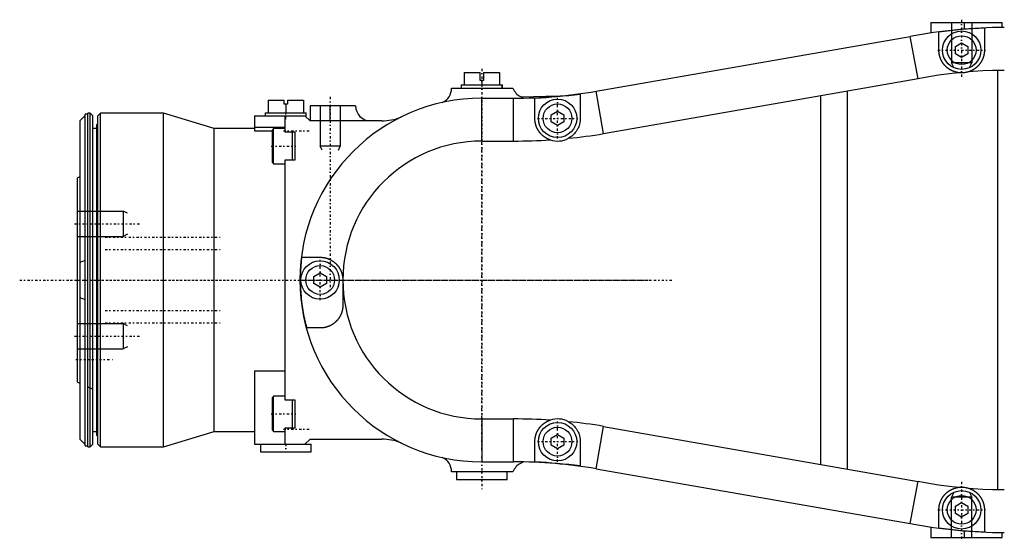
# Model space of a CAD drawing. Extents: x -584 to 152, y -5 to 847.
# Tile 4 of 8: x -584 to -390, y 718 to 822. Entities that reach past the tile are written whole.
import ezdxf

# ---------------------------------------------------------------- set-up
doc = ezdxf.new("R2010")
doc.units = 0
doc.linetypes.add('CENTER', pattern=[1.5, 0.45, -0.5, 0.05, -0.5])
for name, color, linetype in [('AM_0', 7, 'CONTINUOUS'), ('AM_10', 7, 'CONTINUOUS'), ('AM_7', 7, 'CENTER')]:
    doc.layers.add(name, color=color, linetype=linetype)

msp = doc.modelspace()

# ---------------------------------------------------------------- linework, layer by layer
at = {"layer": 'AM_0', "color": 7, "linetype": 'CONTINUOUS'}
for p, q in [((-404.1, 821), (-404.1, 818.9)), ((-404.1, 821), (-390, 821)), ((-397.53, 821), (-397.53, 819.66)), ((-390, 819.98), (-390, 821)), ((-402.5, 815.5), (-402.5, 819.07)), ((-393.5, 819.85), (-393.5, 815.5)), ((-470.35, 807.35), (-408.21, 818.22)), ((-406.59, 809.85), (-408.21, 818.22)), ((-399.25, 816.22), (-398, 816.94)), ((-398, 816.94), (-396.75, 816.22)), ((-399.25, 814.78), (-399.25, 816.22)), ((-398, 814.06), (-399.25, 814.78)), ((-396.75, 814.78), (-398, 814.06)), ((-396.75, 816.22), (-396.75, 814.78)), ((-496.5, 811.1), (-496.5, 808.6)), ((-496.5, 811.1), (-493.35, 811.1)), ((-493.35, 809.5), (-493.35, 811.1)), ((-492.65, 811.1), (-489.5, 811.1)), ((-492.65, 811.1), (-492.65, 809.5)), ((-489.5, 811.1), (-489.5, 808.6)), ((-390.9, 811.48), (-390.9, 728.52)), ((-492.65, 809.5), (-493.35, 809.5)), ((-493, 809.5), (-493, 808.6)), ((-468.92, 798.97), (-406.59, 809.88)), ((-499, 808), (-486.83, 808)), ((-497.1, 808.6), (-497.1, 808)), ((-497.1, 808.6), (-497.05, 808.6)), ((-497.05, 808.6), (-497.05, 808)), ((-497.05, 808.6), (-488.95, 808.6)), ((-488.95, 808), (-488.95, 808.6)), ((-488.95, 808.6), (-488.9, 808.6)), ((-488.9, 808), (-488.9, 808.6)), ((-468.92, 798.97), (-470.35, 807.35)), ((-420.67, 807.41), (-420.67, 732.59)), ((-535.3, 805.6), (-535.3, 803.1)), ((-535.3, 805.6), (-532.15, 805.6)), ((-532.15, 804.8), (-532.15, 805.6)), ((-531.45, 805.6), (-528.3, 805.6)), ((-531.45, 805.6), (-531.45, 804.8)), ((-528.3, 805.6), (-528.3, 803.1)), ((-493, 806), (-486.7, 806)), ((-493, 797.5), (-493, 806)), ((-486.7, 797.5), (-486.7, 806)), ((-485.31, 806.3), (-484.73, 806.02)), ((-477.96, 806.38), (-485.11, 806.21)), ((-482.5, 802), (-482.5, 806.03)), ((-473.5, 806.82), (-473.5, 802)), ((-425.9, 733.5), (-425.9, 806.5)), ((-535.85, 803.1), (-535.85, 802.5)), ((-535.85, 803.1), (-527.75, 803.1)), ((-531.45, 804.8), (-532.15, 804.8)), ((-531.8, 804.8), (-531.8, 803.1)), ((-527.75, 802.25), (-527.75, 803.1)), ((-518, 804.5), (-527, 804.5)), ((-527, 804.5), (-527, 801.5)), ((-523, 801.5), (-523, 804.5)), ((-479.25, 802.72), (-478, 803.44)), ((-478, 803.44), (-476.75, 802.72)), ((-572.5, 801.6), (-571.5, 802.57)), ((-572.5, 738.4), (-572.5, 801.6)), ((-571, 802.8), (-571.5, 802.8)), ((-571.5, 737.2), (-571.5, 802.8)), ((-570.5, 803), (-571, 803)), ((-571, 737), (-571, 803)), ((-570, 802.5), (-570.5, 803)), ((-570.5, 737), (-570.5, 803)), ((-570, 737.5), (-570, 802.5)), ((-568.5, 803), (-569, 802.5)), ((-569, 737.5), (-569, 802.5)), ((-556, 803), (-568.5, 803)), ((-568.5, 737), (-568.5, 803)), ((-546, 800), (-556, 803)), ((-556, 737), (-556, 803)), ((-538, 802.5), (-538, 799.53)), ((-538, 802.5), (-528, 802.5)), ((-532, 802.5), (-532, 799.3)), ((-527, 801.5), (-528, 802.5)), ((-512.8, 801.5), (-527, 801.5)), ((-479.25, 801.28), (-479.25, 802.72)), ((-478, 800.56), (-479.25, 801.28)), ((-476.75, 801.28), (-478, 800.56)), ((-476.75, 802.72), (-476.75, 801.28)), ((-569.2, 800), (-570, 800)), ((-569, 801), (-569.2, 800.8)), ((-569.2, 739.2), (-569.2, 800.8)), ((-538, 800), (-546, 800)), ((-546, 740), (-546, 800)), ((-538, 800.24), (-532, 800.24)), ((-538, 799.53), (-534.45, 799.53)), ((-534.2, 800), (-534.45, 799.75)), ((-534.45, 793.25), (-534.45, 799.75)), ((-532, 800), (-534.2, 800)), ((-534.2, 793), (-534.2, 800)), ((-532, 799.3), (-530, 799.3)), ((-530.45, 793.7), (-530.45, 799.3)), ((-530, 799.3), (-530, 793.7)), ((-493, 797.5), (-486.7, 797.5)), ((-532, 793.7), (-532, 746.3)), ((-530, 793.7), (-532, 793.7)), ((-534.45, 793.25), (-534.2, 793)), ((-534.2, 793), (-532, 793)), ((-572.5, 790.44), (-573, 790.2)), ((-573, 749.8), (-573, 790.2)), ((-573, 778.64), (-572.99, 778.64)), ((-528.66, 774.5), (-525, 774.5)), ((-526.25, 770.72), (-525, 771.44)), ((-526.25, 769.28), (-526.25, 770.72)), ((-525, 771.44), (-523.75, 770.72)), ((-523.75, 770.72), (-523.75, 769.28)), ((-520.5, 770), (-520.5, 765)), ((-463.31, 770), (-463, 770.05)), ((-463.31, 770), (-463, 769.95)), ((-463, 770.05), (-463, 769.95)), ((-525, 768.56), (-526.25, 769.28)), ((-523.75, 769.28), (-525, 768.56)), ((-572.99, 761.36), (-573, 761.36)), ((-525, 760.5), (-527.66, 760.5)), ((-538, 752), (-538, 737.5)), ((-538, 752), (-532, 752)), ((-573, 749.8), (-572.5, 749.56)), ((-571, 748.85), (-570, 748.38)), ((-534.2, 747), (-534.45, 746.75)), ((-534.45, 740.25), (-534.45, 746.75)), ((-532, 747), (-534.2, 747)), ((-534.2, 740), (-534.2, 747)), ((-532, 746.3), (-530, 746.3)), ((-530.45, 740.7), (-530.45, 746.3)), ((-530, 746.3), (-530, 740.7)), ((-532, 740.7), (-532, 737.5)), ((-530, 740.7), (-532, 740.7)), ((-493, 742.5), (-486.7, 742.5)), ((-493, 742.5), (-493, 734)), ((-486.7, 734), (-486.7, 742.5)), ((-470.35, 732.65), (-468.92, 741.03)), ((-468.92, 741.03), (-406.59, 730.12)), ((-570, 740), (-569.2, 740)), ((-569.2, 739.2), (-569, 739)), ((-556, 737), (-546, 740)), ((-546, 740), (-538, 740)), ((-534.45, 740.25), (-534.2, 740)), ((-534.2, 740), (-532, 740)), ((-479.25, 738.72), (-478, 739.44)), ((-478, 739.44), (-476.75, 738.72)), ((-572.5, 738.4), (-571.5, 737.43)), ((-571.5, 737.2), (-571, 737.2)), ((-571, 737), (-570.5, 737)), ((-570.5, 737), (-570, 737.5)), ((-569, 737.5), (-568.5, 737)), ((-568.5, 737), (-556, 737)), ((-538, 737.5), (-526.8, 737.5)), ((-536.8, 737.5), (-536.8, 736)), ((-528, 737.5), (-527, 738.5)), ((-527, 738.5), (-512.8, 738.5)), ((-526.8, 736), (-526.8, 737.5)), ((-482.5, 733.97), (-482.5, 738)), ((-479.25, 737.28), (-479.25, 738.72)), ((-478, 736.56), (-479.25, 737.28)), ((-476.75, 737.28), (-478, 736.56)), ((-476.75, 738.72), (-476.75, 737.28)), ((-473.5, 738), (-473.5, 733.18)), ((-536.8, 736), (-526.8, 736)), ((-493, 734), (-486.7, 734)), ((-484.73, 733.98), (-485.31, 733.7)), ((-486.83, 732), (-499, 732)), ((-498, 732), (-498, 730.5)), ((-488, 730.5), (-488, 732)), ((-470.35, 732.65), (-408.21, 721.78)), ((-498, 730.5), (-488, 730.5)), ((-408.21, 721.78), (-406.59, 730.15)), ((-399.25, 725.22), (-398, 725.94)), ((-399.25, 723.78), (-399.25, 725.22)), ((-398, 725.94), (-396.75, 725.22)), ((-396.75, 725.22), (-396.75, 723.78)), ((-402.5, 720.93), (-402.5, 724.5)), ((-398, 723.06), (-399.25, 723.78)), ((-396.75, 723.78), (-398, 723.06)), ((-393.5, 724.5), (-393.5, 720.15)), ((-404.1, 721.1), (-404.1, 719)), ((-397.53, 720.34), (-397.53, 719)), ((-390, 719), (-390, 720.02)), ((-404.1, 719), (-390, 719))]:
    msp.add_line(p, q, dxfattribs=at)
for points in [[(-398.54, 811.03, 0), (-398.57, 811.04, 0), (-398.63, 811.04, 0), (-398.7, 811.05, 0), (-398.73, 811.06, 0), (-398.76, 811.06, 0), (-398.82, 811.08, 0), (-398.88, 811.09, 0), (-398.95, 811.1, 0), (-399.01, 811.11, 0), (-399.07, 811.13, 0), (-399.1, 811.14, 0), (-399.13, 811.14, 0), (-399.19, 811.16, 0), (-399.25, 811.18, 0), (-399.31, 811.2, 0), (-399.37, 811.22, 0), (-399.43, 811.23, 0), (-399.46, 811.25, 0), (-399.49, 811.26, 0), (-399.55, 811.28, 0), (-399.61, 811.3, 0), (-399.64, 811.31, 0), (-399.67, 811.32, 0), (-399.73, 811.35, 0), (-399.79, 811.37, 0), (-399.82, 811.38, 0), (-399.85, 811.4, 0), (-399.9, 811.42, 0), (-399.96, 811.45, 0), (-400.02, 811.48, 0), (-400.07, 811.51, 0), (-400.13, 811.54, 0), (-400.16, 811.55, 0), (-400.19, 811.57, 0), (-400.24, 811.6, 0), (-400.3, 811.63, 0), (-400.35, 811.66, 0), (-400.4, 811.7, 0), (-400.46, 811.73, 0), (-400.48, 811.75, 0), (-400.51, 811.76, 0), (-400.56, 811.8, 0), (-400.61, 811.84, 0), (-400.66, 811.87, 0), (-400.72, 811.91, 0), (-400.76, 811.95, 0), (-400.79, 811.97, 0), (-400.81, 811.99, 0), (-400.86, 812.03, 0), (-400.91, 812.07, 0), (-400.96, 812.11, 0), (-401.01, 812.15, 0), (-401.05, 812.19, 0), (-401.07, 812.21, 0), (-401.1, 812.24, 0), (-401.14, 812.28, 0), (-401.19, 812.32, 0), (-401.23, 812.37, 0), (-401.27, 812.41, 0), (-401.32, 812.46, 0), (-401.34, 812.48, 0), (-401.36, 812.5, 0), (-401.4, 812.55, 0), (-401.44, 812.6, 0), (-401.46, 812.62, 0), (-401.48, 812.64, 0), (-401.52, 812.69, 0), (-401.55, 812.74, 0), (-401.57, 812.77, 0), (-401.59, 812.79, 0), (-401.63, 812.84, 0), (-401.67, 812.89, 0), (-401.7, 812.94, 0), (-401.74, 812.99, 0), (-401.77, 813.04, 0), (-401.79, 813.07, 0), (-401.8, 813.09, 0), (-401.84, 813.15, 0), (-401.87, 813.2, 0), (-401.9, 813.25, 0), (-401.93, 813.3, 0), (-401.96, 813.36, 0), (-401.97, 813.38, 0), (-401.98, 813.41, 0), (-402.01, 813.46, 0), (-402.04, 813.52, 0), (-402.07, 813.57, 0), (-402.09, 813.62, 0), (-402.11, 813.68, 0), (-402.13, 813.71, 0), (-402.14, 813.73, 0), (-402.16, 813.79, 0), (-402.18, 813.84, 0), (-402.2, 813.9, 0), (-402.23, 813.95, 0), (-402.25, 814.01, 0), (-402.25, 814.03, 0), (-402.26, 814.06, 0), (-402.28, 814.12, 0), (-402.3, 814.17, 0), (-402.32, 814.23, 0), (-402.33, 814.28, 0), (-402.35, 814.34, 0), (-402.35, 814.37, 0), (-402.36, 814.39, 0), (-402.38, 814.45, 0), (-402.39, 814.5, 0), (-402.39, 814.53, 0), (-402.4, 814.56, 0), (-402.41, 814.61, 0), (-402.42, 814.67, 0), (-402.43, 814.7, 0), (-402.43, 814.72, 0), (-402.44, 814.78, 0), (-402.45, 814.83, 0), (-402.46, 814.89, 0), (-402.47, 814.94, 0), (-402.47, 815, 0), (-402.47, 815.02, 0), (-402.48, 815.05, 0), (-402.48, 815.1, 0), (-402.49, 815.16, 0), (-402.49, 815.21, 0), (-402.49, 815.26, 0), (-402.5, 815.32, 0), (-402.5, 815.34, 0), (-402.5, 815.37, 0), (-402.5, 815.42, 0), (-402.5, 815.47, 0), (-402.5, 815.5, 0)], [(-393.5, 815.5, 0), (-393.5, 815.48, 0), (-393.5, 815.43, 0), (-393.5, 815.38, 0), (-393.5, 815.36, 0), (-393.5, 815.33, 0), (-393.51, 815.28, 0), (-393.51, 815.23, 0), (-393.51, 815.19, 0), (-393.51, 815.14, 0), (-393.52, 815.09, 0), (-393.52, 815.06, 0), (-393.52, 815.04, 0), (-393.53, 814.99, 0), (-393.54, 814.94, 0), (-393.54, 814.89, 0), (-393.55, 814.84, 0), (-393.56, 814.79, 0), (-393.56, 814.77, 0), (-393.56, 814.74, 0), (-393.57, 814.69, 0), (-393.58, 814.64, 0), (-393.59, 814.62, 0), (-393.59, 814.59, 0), (-393.6, 814.54, 0), (-393.61, 814.49, 0), (-393.62, 814.47, 0), (-393.63, 814.44, 0), (-393.64, 814.39, 0), (-393.65, 814.34, 0), (-393.66, 814.29, 0), (-393.68, 814.24, 0), (-393.69, 814.19, 0), (-393.7, 814.17, 0), (-393.71, 814.14, 0), (-393.73, 814.09, 0), (-393.74, 814.05, 0), (-393.76, 814, 0), (-393.78, 813.95, 0), (-393.8, 813.9, 0), (-393.8, 813.87, 0), (-393.81, 813.85, 0), (-393.83, 813.8, 0), (-393.85, 813.75, 0), (-393.87, 813.7, 0), (-393.9, 813.65, 0), (-393.92, 813.61, 0), (-393.93, 813.58, 0), (-393.94, 813.56, 0), (-393.96, 813.51, 0), (-393.99, 813.46, 0), (-394.01, 813.42, 0), (-394.04, 813.37, 0), (-394.06, 813.32, 0), (-394.07, 813.3, 0), (-394.09, 813.28, 0), (-394.11, 813.23, 0), (-394.14, 813.18, 0), (-394.17, 813.14, 0), (-394.2, 813.09, 0), (-394.23, 813.05, 0), (-394.24, 813.03, 0), (-394.26, 813, 0), (-394.29, 812.96, 0), (-394.32, 812.92, 0), (-394.33, 812.89, 0), (-394.35, 812.87, 0), (-394.38, 812.83, 0), (-394.41, 812.79, 0), (-394.43, 812.76, 0), (-394.44, 812.74, 0), (-394.48, 812.7, 0), (-394.51, 812.66, 0), (-394.55, 812.62, 0), (-394.58, 812.57, 0), (-394.62, 812.53, 0), (-394.63, 812.51, 0), (-394.65, 812.49, 0), (-394.69, 812.45, 0), (-394.73, 812.41, 0), (-394.76, 812.37, 0), (-394.8, 812.33, 0), (-394.84, 812.3, 0), (-394.86, 812.28, 0), (-394.88, 812.26, 0), (-394.92, 812.22, 0), (-394.96, 812.18, 0), (-395, 812.15, 0), (-395.04, 812.11, 0), (-395.08, 812.08, 0), (-395.1, 812.06, 0), (-395.12, 812.04, 0), (-395.16, 812.01, 0), (-395.21, 811.97, 0), (-395.25, 811.94, 0), (-395.29, 811.91, 0), (-395.33, 811.87, 0), (-395.36, 811.86, 0), (-395.38, 811.84, 0), (-395.42, 811.81, 0), (-395.47, 811.78, 0), (-395.51, 811.75, 0), (-395.56, 811.72, 0), (-395.6, 811.69, 0), (-395.63, 811.68, 0), (-395.65, 811.66, 0), (-395.7, 811.63, 0), (-395.74, 811.61, 0), (-395.77, 811.59, 0), (-395.79, 811.58, 0), (-395.84, 811.55, 0), (-395.89, 811.53, 0), (-395.91, 811.51, 0), (-395.94, 811.5, 0), (-395.99, 811.48, 0), (-396.03, 811.45, 0), (-396.08, 811.43, 0), (-396.13, 811.41, 0), (-396.18, 811.38, 0), (-396.21, 811.37, 0), (-396.23, 811.36, 0), (-396.28, 811.34, 0), (-396.33, 811.32, 0), (-396.38, 811.3, 0), (-396.44, 811.28, 0), (-396.49, 811.26, 0), (-396.51, 811.25, 0), (-396.54, 811.24, 0), (-396.59, 811.23, 0), (-396.64, 811.21, 0), (-396.67, 811.2, 0)], [(-398.54, 811.03, 0), (-399.89, 810.89, 0), (-402.58, 810.53, 0), (-405.25, 810.09, 0), (-406.59, 809.85, 0)], [(-396.67, 811.2, 0), (-396.72, 811.19, 0), (-396.82, 811.16, 0), (-396.92, 811.13, 0), (-396.97, 811.12, 0), (-397.02, 811.11, 0), (-397.13, 811.09, 0), (-397.23, 811.07, 0), (-397.33, 811.05, 0), (-397.44, 811.04, 0), (-397.54, 811.02, 0), (-397.59, 811.02, 0), (-397.65, 811.01, 0), (-397.75, 811.01, 0), (-397.86, 811, 0), (-397.96, 811, 0), (-398.07, 811, 0), (-398.17, 811, 0), (-398.22, 811.01, 0), (-398.28, 811.01, 0), (-398.38, 811.02, 0), (-398.49, 811.03, 0), (-398.54, 811.03, 0)], [(-390.9, 811.48, 0), (-391.86, 811.46, 0), (-393.79, 811.39, 0), (-395.71, 811.27, 0), (-396.67, 811.2, 0)], [(-479.46, 797.74, 0), (-479.48, 797.75, 0), (-479.53, 797.77, 0), (-479.58, 797.79, 0), (-479.61, 797.8, 0), (-479.63, 797.81, 0), (-479.68, 797.83, 0), (-479.73, 797.85, 0), (-479.78, 797.87, 0), (-479.83, 797.89, 0), (-479.88, 797.91, 0), (-479.9, 797.92, 0), (-479.93, 797.93, 0), (-479.98, 797.96, 0), (-480.03, 797.98, 0), (-480.07, 798.01, 0), (-480.12, 798.03, 0), (-480.17, 798.06, 0), (-480.19, 798.07, 0), (-480.22, 798.08, 0), (-480.26, 798.11, 0), (-480.31, 798.14, 0), (-480.33, 798.15, 0), (-480.35, 798.16, 0), (-480.4, 798.19, 0), (-480.45, 798.22, 0), (-480.47, 798.24, 0), (-480.49, 798.25, 0), (-480.53, 798.28, 0), (-480.58, 798.31, 0), (-480.62, 798.34, 0), (-480.67, 798.37, 0), (-480.71, 798.41, 0), (-480.73, 798.42, 0), (-480.75, 798.44, 0), (-480.79, 798.47, 0), (-480.84, 798.51, 0), (-480.88, 798.54, 0), (-480.92, 798.57, 0), (-480.96, 798.61, 0), (-480.98, 798.63, 0), (-481, 798.64, 0), (-481.04, 798.68, 0), (-481.08, 798.72, 0), (-481.12, 798.75, 0), (-481.15, 798.79, 0), (-481.19, 798.83, 0), (-481.21, 798.85, 0), (-481.23, 798.87, 0), (-481.27, 798.91, 0), (-481.3, 798.94, 0), (-481.34, 798.98, 0), (-481.37, 799.02, 0), (-481.41, 799.06, 0), (-481.43, 799.08, 0), (-481.44, 799.1, 0), (-481.48, 799.15, 0), (-481.51, 799.19, 0), (-481.54, 799.23, 0), (-481.58, 799.27, 0), (-481.61, 799.31, 0), (-481.62, 799.33, 0), (-481.64, 799.35, 0), (-481.67, 799.4, 0), (-481.7, 799.44, 0), (-481.72, 799.46, 0), (-481.73, 799.48, 0), (-481.76, 799.53, 0), (-481.79, 799.57, 0), (-481.8, 799.59, 0), (-481.82, 799.62, 0), (-481.84, 799.66, 0), (-481.87, 799.7, 0), (-481.9, 799.75, 0), (-481.92, 799.79, 0), (-481.95, 799.84, 0), (-481.96, 799.86, 0), (-481.97, 799.89, 0), (-482, 799.93, 0), (-482.02, 799.98, 0), (-482.04, 800.02, 0), (-482.07, 800.07, 0), (-482.09, 800.12, 0), (-482.1, 800.14, 0), (-482.11, 800.16, 0), (-482.13, 800.21, 0), (-482.15, 800.26, 0), (-482.17, 800.31, 0), (-482.19, 800.35, 0), (-482.21, 800.4, 0), (-482.22, 800.43, 0), (-482.22, 800.45, 0), (-482.24, 800.5, 0), (-482.26, 800.55, 0), (-482.27, 800.59, 0), (-482.29, 800.64, 0), (-482.31, 800.69, 0), (-482.31, 800.71, 0), (-482.32, 800.74, 0), (-482.33, 800.79, 0), (-482.35, 800.83, 0), (-482.36, 800.88, 0), (-482.37, 800.93, 0), (-482.38, 800.98, 0), (-482.39, 801, 0), (-482.39, 801.03, 0), (-482.4, 801.08, 0), (-482.41, 801.12, 0), (-482.42, 801.15, 0), (-482.42, 801.17, 0), (-482.43, 801.22, 0), (-482.44, 801.27, 0), (-482.44, 801.29, 0), (-482.45, 801.32, 0), (-482.45, 801.36, 0), (-482.46, 801.41, 0), (-482.48, 801.58, 0), (-482.5, 801.86, 0), (-482.5, 802, 0)], [(-473.5, 802, 0), (-473.5, 801.87, 0), (-473.52, 801.62, 0), (-473.54, 801.37, 0), (-473.57, 801.24, 0), (-473.59, 801.11, 0), (-473.65, 800.85, 0), (-473.72, 800.6, 0), (-473.81, 800.35, 0), (-473.92, 800.1, 0), (-474.04, 799.86, 0), (-474.11, 799.74, 0), (-474.18, 799.63, 0), (-474.33, 799.4, 0), (-474.49, 799.18, 0), (-474.67, 798.97, 0), (-474.86, 798.77, 0), (-475.06, 798.59, 0), (-475.17, 798.5, 0), (-475.28, 798.42, 0), (-475.5, 798.26, 0), (-475.74, 798.11, 0), (-475.86, 798.04, 0)], [(-572.5, 773.52, 0), (-572.34, 773.6, 0), (-572, 773.74, 0), (-571.67, 773.85, 0), (-571.5, 773.89, 0)], [(-525, 774.5, 0), (-524.97, 774.5, 0), (-524.91, 774.5, 0), (-524.86, 774.5, 0), (-524.83, 774.5, 0), (-524.8, 774.5, 0), (-524.74, 774.49, 0), (-524.69, 774.49, 0), (-524.63, 774.48, 0), (-524.57, 774.48, 0), (-524.51, 774.47, 0), (-524.48, 774.47, 0), (-524.45, 774.47, 0), (-524.39, 774.46, 0), (-524.33, 774.45, 0), (-524.27, 774.44, 0), (-524.22, 774.43, 0), (-524.16, 774.42, 0), (-524.13, 774.41, 0), (-524.1, 774.41, 0), (-524.04, 774.4, 0), (-523.98, 774.38, 0), (-523.95, 774.38, 0), (-523.92, 774.37, 0), (-523.86, 774.35, 0), (-523.8, 774.34, 0), (-523.77, 774.33, 0), (-523.74, 774.32, 0), (-523.68, 774.3, 0), (-523.62, 774.28, 0), (-523.56, 774.26, 0), (-523.5, 774.24, 0), (-523.44, 774.22, 0), (-523.41, 774.21, 0), (-523.38, 774.2, 0), (-523.32, 774.18, 0), (-523.26, 774.15, 0), (-523.2, 774.13, 0), (-523.15, 774.1, 0), (-523.09, 774.07, 0), (-523.06, 774.06, 0), (-523.03, 774.05, 0), (-522.97, 774.02, 0), (-522.91, 773.99, 0), (-522.86, 773.96, 0), (-522.8, 773.92, 0), (-522.74, 773.89, 0), (-522.71, 773.88, 0), (-522.68, 773.86, 0), (-522.63, 773.82, 0), (-522.57, 773.79, 0), (-522.52, 773.75, 0), (-522.46, 773.72, 0), (-522.41, 773.68, 0), (-522.38, 773.66, 0), (-522.35, 773.64, 0), (-522.3, 773.6, 0), (-522.25, 773.56, 0), (-522.2, 773.52, 0), (-522.14, 773.48, 0), (-522.09, 773.43, 0), (-522.07, 773.41, 0), (-522.04, 773.39, 0), (-521.99, 773.35, 0), (-521.94, 773.3, 0), (-521.92, 773.28, 0), (-521.89, 773.26, 0), (-521.84, 773.21, 0), (-521.8, 773.16, 0), (-521.77, 773.14, 0), (-521.75, 773.11, 0), (-521.7, 773.06, 0), (-521.66, 773.01, 0), (-521.61, 772.96, 0), (-521.57, 772.91, 0), (-521.52, 772.86, 0), (-521.5, 772.83, 0), (-521.48, 772.81, 0), (-521.44, 772.75, 0), (-521.4, 772.7, 0), (-521.36, 772.64, 0), (-521.32, 772.59, 0), (-521.28, 772.53, 0), (-521.26, 772.51, 0), (-521.24, 772.48, 0), (-521.21, 772.42, 0), (-521.17, 772.36, 0), (-521.14, 772.31, 0), (-521.1, 772.25, 0), (-521.07, 772.19, 0), (-521.05, 772.16, 0), (-521.03, 772.13, 0), (-521, 772.07, 0), (-520.97, 772.01, 0), (-520.94, 771.95, 0), (-520.91, 771.88, 0), (-520.89, 771.82, 0), (-520.87, 771.79, 0), (-520.86, 771.76, 0), (-520.83, 771.7, 0), (-520.81, 771.63, 0), (-520.78, 771.57, 0), (-520.76, 771.5, 0), (-520.74, 771.44, 0), (-520.73, 771.41, 0), (-520.72, 771.38, 0), (-520.7, 771.31, 0), (-520.68, 771.25, 0), (-520.67, 771.21, 0), (-520.66, 771.18, 0), (-520.64, 771.11, 0), (-520.62, 771.05, 0), (-520.62, 771.01, 0), (-520.61, 770.98, 0), (-520.59, 770.91, 0), (-520.58, 770.85, 0), (-520.57, 770.78, 0), (-520.56, 770.71, 0), (-520.55, 770.65, 0), (-520.54, 770.61, 0), (-520.54, 770.58, 0), (-520.53, 770.51, 0), (-520.52, 770.44, 0), (-520.52, 770.38, 0), (-520.51, 770.31, 0), (-520.51, 770.24, 0), (-520.5, 770.21, 0), (-520.5, 770.17, 0), (-520.5, 770.1, 0), (-520.5, 770.03, 0), (-520.5, 770, 0)], [(-571.5, 766.11, 0), (-571.67, 766.15, 0), (-572, 766.26, 0), (-572.34, 766.4, 0), (-572.5, 766.48, 0)], [(-520.5, 765, 0), (-520.5, 764.96, 0), (-520.5, 764.89, 0), (-520.5, 764.82, 0), (-520.51, 764.79, 0), (-520.51, 764.75, 0), (-520.51, 764.68, 0), (-520.52, 764.61, 0), (-520.52, 764.54, 0), (-520.53, 764.47, 0), (-520.54, 764.4, 0), (-520.55, 764.36, 0), (-520.55, 764.33, 0), (-520.56, 764.26, 0), (-520.57, 764.19, 0), (-520.59, 764.12, 0), (-520.6, 764.05, 0), (-520.62, 763.98, 0), (-520.63, 763.95, 0), (-520.63, 763.91, 0), (-520.65, 763.84, 0), (-520.67, 763.77, 0), (-520.68, 763.74, 0), (-520.69, 763.71, 0), (-520.71, 763.64, 0), (-520.73, 763.57, 0), (-520.74, 763.54, 0), (-520.76, 763.51, 0), (-520.78, 763.44, 0), (-520.8, 763.37, 0), (-520.83, 763.31, 0), (-520.86, 763.24, 0), (-520.89, 763.18, 0), (-520.9, 763.15, 0), (-520.91, 763.11, 0), (-520.94, 763.05, 0), (-520.98, 762.99, 0), (-521.01, 762.92, 0), (-521.04, 762.86, 0), (-521.07, 762.8, 0), (-521.09, 762.77, 0), (-521.11, 762.74, 0), (-521.15, 762.68, 0), (-521.18, 762.62, 0), (-521.22, 762.56, 0), (-521.26, 762.5, 0), (-521.3, 762.44, 0), (-521.32, 762.41, 0), (-521.34, 762.39, 0), (-521.38, 762.33, 0), (-521.42, 762.27, 0), (-521.46, 762.22, 0), (-521.51, 762.16, 0), (-521.55, 762.11, 0), (-521.57, 762.09, 0), (-521.59, 762.06, 0), (-521.64, 762.01, 0), (-521.69, 761.96, 0), (-521.73, 761.91, 0), (-521.78, 761.86, 0), (-521.83, 761.81, 0), (-521.85, 761.78, 0), (-521.88, 761.76, 0), (-521.93, 761.71, 0), (-521.98, 761.67, 0), (-522, 761.64, 0), (-522.03, 761.62, 0), (-522.08, 761.58, 0), (-522.13, 761.53, 0), (-522.16, 761.51, 0), (-522.18, 761.49, 0), (-522.23, 761.45, 0), (-522.29, 761.41, 0), (-522.34, 761.37, 0), (-522.4, 761.33, 0), (-522.45, 761.29, 0), (-522.48, 761.27, 0), (-522.5, 761.26, 0), (-522.56, 761.22, 0), (-522.61, 761.18, 0), (-522.67, 761.15, 0), (-522.73, 761.12, 0), (-522.78, 761.08, 0), (-522.81, 761.07, 0), (-522.84, 761.05, 0), (-522.9, 761.02, 0), (-522.95, 760.99, 0), (-523.01, 760.96, 0), (-523.07, 760.94, 0), (-523.12, 760.91, 0), (-523.15, 760.9, 0), (-523.18, 760.88, 0), (-523.24, 760.86, 0), (-523.3, 760.84, 0), (-523.35, 760.81, 0), (-523.41, 760.79, 0), (-523.47, 760.77, 0), (-523.5, 760.76, 0), (-523.53, 760.75, 0), (-523.58, 760.73, 0), (-523.64, 760.71, 0), (-523.7, 760.69, 0), (-523.76, 760.68, 0), (-523.81, 760.66, 0), (-523.84, 760.65, 0), (-523.87, 760.64, 0), (-523.93, 760.63, 0), (-523.98, 760.62, 0), (-524.01, 760.61, 0), (-524.04, 760.6, 0), (-524.1, 760.59, 0), (-524.15, 760.58, 0), (-524.18, 760.58, 0), (-524.21, 760.57, 0), (-524.27, 760.56, 0), (-524.32, 760.55, 0), (-524.38, 760.54, 0), (-524.43, 760.54, 0), (-524.49, 760.53, 0), (-524.52, 760.53, 0), (-524.54, 760.52, 0), (-524.6, 760.52, 0), (-524.65, 760.51, 0), (-524.84, 760.5, 0), (-525, 760.5, 0)], [(-482.5, 738, 0), (-482.5, 738.14, 0), (-482.48, 738.42, 0), (-482.46, 738.59, 0), (-482.45, 738.64, 0), (-482.45, 738.68, 0), (-482.44, 738.71, 0), (-482.44, 738.73, 0), (-482.43, 738.78, 0), (-482.42, 738.83, 0), (-482.42, 738.85, 0), (-482.41, 738.88, 0), (-482.4, 738.92, 0), (-482.39, 738.97, 0), (-482.39, 739, 0), (-482.38, 739.02, 0), (-482.37, 739.07, 0), (-482.36, 739.12, 0), (-482.35, 739.17, 0), (-482.33, 739.21, 0), (-482.32, 739.26, 0), (-482.31, 739.29, 0), (-482.31, 739.31, 0), (-482.29, 739.36, 0), (-482.27, 739.41, 0), (-482.26, 739.45, 0), (-482.24, 739.5, 0), (-482.22, 739.55, 0), (-482.22, 739.57, 0), (-482.21, 739.6, 0), (-482.19, 739.65, 0), (-482.17, 739.69, 0), (-482.15, 739.74, 0), (-482.13, 739.79, 0), (-482.11, 739.84, 0), (-482.1, 739.86, 0), (-482.09, 739.88, 0), (-482.07, 739.93, 0), (-482.04, 739.98, 0), (-482.02, 740.02, 0), (-482, 740.07, 0), (-481.97, 740.12, 0), (-481.96, 740.14, 0), (-481.95, 740.16, 0), (-481.92, 740.21, 0), (-481.9, 740.25, 0), (-481.87, 740.3, 0), (-481.84, 740.34, 0), (-481.82, 740.39, 0), (-481.8, 740.41, 0), (-481.79, 740.43, 0), (-481.76, 740.47, 0), (-481.73, 740.52, 0), (-481.71, 740.54, 0), (-481.7, 740.56, 0), (-481.67, 740.6, 0), (-481.64, 740.65, 0), (-481.62, 740.67, 0), (-481.61, 740.69, 0), (-481.58, 740.73, 0), (-481.54, 740.77, 0), (-481.51, 740.81, 0), (-481.48, 740.86, 0), (-481.44, 740.9, 0), (-481.43, 740.92, 0), (-481.41, 740.94, 0), (-481.37, 740.98, 0), (-481.34, 741.02, 0), (-481.3, 741.06, 0), (-481.27, 741.09, 0), (-481.23, 741.13, 0), (-481.21, 741.15, 0), (-481.19, 741.17, 0), (-481.15, 741.21, 0), (-481.12, 741.25, 0), (-481.08, 741.28, 0), (-481.04, 741.32, 0), (-481, 741.36, 0), (-480.98, 741.37, 0), (-480.96, 741.39, 0), (-480.92, 741.43, 0), (-480.88, 741.46, 0), (-480.83, 741.49, 0), (-480.79, 741.53, 0), (-480.75, 741.56, 0), (-480.73, 741.58, 0), (-480.71, 741.59, 0), (-480.67, 741.63, 0), (-480.62, 741.66, 0), (-480.58, 741.69, 0), (-480.53, 741.72, 0), (-480.49, 741.75, 0), (-480.47, 741.76, 0), (-480.45, 741.78, 0), (-480.4, 741.81, 0), (-480.35, 741.83, 0), (-480.33, 741.85, 0), (-480.31, 741.86, 0), (-480.26, 741.89, 0), (-480.22, 741.92, 0), (-480.19, 741.93, 0), (-480.17, 741.94, 0), (-480.12, 741.97, 0), (-480.07, 741.99, 0), (-480.03, 742.02, 0), (-479.98, 742.04, 0), (-479.93, 742.07, 0), (-479.91, 742.08, 0), (-479.88, 742.09, 0), (-479.83, 742.11, 0), (-479.78, 742.13, 0), (-479.73, 742.15, 0), (-479.68, 742.17, 0), (-479.63, 742.19, 0), (-479.61, 742.2, 0), (-479.58, 742.21, 0), (-479.53, 742.23, 0), (-479.48, 742.25, 0), (-479.46, 742.26, 0)], [(-475.86, 741.96, 0), (-475.74, 741.89, 0), (-475.5, 741.74, 0), (-475.28, 741.58, 0), (-475.17, 741.5, 0), (-475.07, 741.41, 0), (-474.86, 741.23, 0), (-474.67, 741.03, 0), (-474.49, 740.82, 0), (-474.33, 740.6, 0), (-474.18, 740.37, 0), (-474.11, 740.26, 0), (-474.04, 740.14, 0), (-473.92, 739.9, 0), (-473.81, 739.65, 0), (-473.72, 739.4, 0), (-473.65, 739.15, 0), (-473.59, 738.89, 0), (-473.56, 738.76, 0), (-473.54, 738.63, 0), (-473.52, 738.38, 0), (-473.5, 738.13, 0), (-473.5, 738, 0)], [(-406.59, 730.15, 0), (-405.25, 729.91, 0), (-402.58, 729.47, 0), (-399.89, 729.11, 0), (-398.54, 728.97, 0)], [(-398.54, 728.97, 0), (-398.49, 728.97, 0), (-398.38, 728.98, 0), (-398.28, 728.99, 0), (-398.22, 728.99, 0), (-398.17, 729, 0), (-398.07, 729, 0), (-397.96, 729, 0), (-397.86, 729, 0), (-397.75, 728.99, 0), (-397.65, 728.99, 0), (-397.59, 728.98, 0), (-397.54, 728.98, 0), (-397.44, 728.96, 0), (-397.33, 728.95, 0), (-397.23, 728.93, 0), (-397.13, 728.91, 0), (-397.02, 728.89, 0), (-396.97, 728.88, 0), (-396.92, 728.87, 0), (-396.82, 728.84, 0), (-396.72, 728.81, 0), (-396.67, 728.8, 0)], [(-402.5, 724.5, 0), (-402.5, 724.53, 0), (-402.5, 724.58, 0), (-402.5, 724.63, 0), (-402.5, 724.66, 0), (-402.5, 724.68, 0), (-402.49, 724.74, 0), (-402.49, 724.79, 0), (-402.49, 724.84, 0), (-402.48, 724.9, 0), (-402.48, 724.95, 0), (-402.47, 724.98, 0), (-402.47, 725, 0), (-402.47, 725.06, 0), (-402.46, 725.11, 0), (-402.45, 725.17, 0), (-402.44, 725.22, 0), (-402.43, 725.28, 0), (-402.43, 725.3, 0), (-402.42, 725.33, 0), (-402.41, 725.39, 0), (-402.4, 725.44, 0), (-402.39, 725.47, 0), (-402.39, 725.5, 0), (-402.38, 725.55, 0), (-402.36, 725.61, 0), (-402.35, 725.63, 0), (-402.35, 725.66, 0), (-402.33, 725.72, 0), (-402.32, 725.77, 0), (-402.3, 725.83, 0), (-402.28, 725.88, 0), (-402.26, 725.94, 0), (-402.25, 725.97, 0), (-402.24, 725.99, 0), (-402.23, 726.05, 0), (-402.2, 726.1, 0), (-402.18, 726.16, 0), (-402.16, 726.21, 0), (-402.14, 726.27, 0), (-402.13, 726.29, 0), (-402.11, 726.32, 0), (-402.09, 726.38, 0), (-402.06, 726.43, 0), (-402.04, 726.48, 0), (-402.01, 726.54, 0), (-401.98, 726.59, 0), (-401.97, 726.62, 0), (-401.96, 726.64, 0), (-401.93, 726.7, 0), (-401.9, 726.75, 0), (-401.87, 726.8, 0), (-401.83, 726.86, 0), (-401.8, 726.91, 0), (-401.79, 726.93, 0), (-401.77, 726.96, 0), (-401.73, 727.01, 0), (-401.7, 727.06, 0), (-401.66, 727.11, 0), (-401.63, 727.16, 0), (-401.59, 727.21, 0), (-401.57, 727.23, 0), (-401.55, 727.26, 0), (-401.52, 727.31, 0), (-401.48, 727.36, 0), (-401.46, 727.38, 0), (-401.44, 727.4, 0), (-401.4, 727.45, 0), (-401.36, 727.5, 0), (-401.34, 727.52, 0), (-401.32, 727.54, 0), (-401.27, 727.59, 0), (-401.23, 727.63, 0), (-401.19, 727.68, 0), (-401.14, 727.72, 0), (-401.1, 727.76, 0), (-401.07, 727.79, 0), (-401.05, 727.81, 0), (-401.01, 727.85, 0), (-400.96, 727.89, 0), (-400.91, 727.93, 0), (-400.86, 727.97, 0), (-400.81, 728.01, 0), (-400.79, 728.03, 0), (-400.76, 728.05, 0), (-400.71, 728.09, 0), (-400.66, 728.13, 0), (-400.61, 728.16, 0), (-400.56, 728.2, 0), (-400.51, 728.24, 0), (-400.48, 728.25, 0), (-400.46, 728.27, 0), (-400.4, 728.3, 0), (-400.35, 728.34, 0), (-400.29, 728.37, 0), (-400.24, 728.4, 0), (-400.19, 728.43, 0), (-400.16, 728.45, 0), (-400.13, 728.46, 0), (-400.07, 728.49, 0), (-400.02, 728.52, 0), (-399.96, 728.55, 0), (-399.9, 728.58, 0), (-399.85, 728.6, 0), (-399.82, 728.62, 0), (-399.79, 728.63, 0), (-399.73, 728.65, 0), (-399.67, 728.68, 0), (-399.64, 728.69, 0), (-399.61, 728.7, 0), (-399.55, 728.72, 0), (-399.49, 728.74, 0), (-399.46, 728.76, 0), (-399.43, 728.77, 0), (-399.37, 728.79, 0), (-399.31, 728.8, 0), (-399.25, 728.82, 0), (-399.19, 728.84, 0), (-399.13, 728.86, 0), (-399.1, 728.86, 0), (-399.07, 728.87, 0), (-399.01, 728.89, 0), (-398.95, 728.9, 0), (-398.88, 728.91, 0), (-398.82, 728.92, 0), (-398.76, 728.94, 0), (-398.73, 728.94, 0), (-398.7, 728.95, 0), (-398.63, 728.96, 0), (-398.57, 728.96, 0), (-398.54, 728.97, 0)], [(-396.67, 728.8, 0), (-395.71, 728.73, 0), (-393.79, 728.61, 0), (-391.86, 728.54, 0), (-390.9, 728.52, 0)], [(-396.67, 728.8, 0), (-396.64, 728.79, 0), (-396.59, 728.77, 0), (-396.54, 728.76, 0), (-396.51, 728.75, 0), (-396.49, 728.74, 0), (-396.43, 728.72, 0), (-396.38, 728.7, 0), (-396.33, 728.68, 0), (-396.28, 728.66, 0), (-396.23, 728.64, 0), (-396.21, 728.63, 0), (-396.18, 728.62, 0), (-396.13, 728.59, 0), (-396.08, 728.57, 0), (-396.03, 728.55, 0), (-395.98, 728.52, 0), (-395.94, 728.5, 0), (-395.91, 728.49, 0), (-395.89, 728.47, 0), (-395.84, 728.45, 0), (-395.79, 728.42, 0), (-395.77, 728.41, 0), (-395.74, 728.39, 0), (-395.7, 728.37, 0), (-395.65, 728.34, 0), (-395.63, 728.32, 0), (-395.6, 728.31, 0), (-395.56, 728.28, 0), (-395.51, 728.25, 0), (-395.47, 728.22, 0), (-395.42, 728.19, 0), (-395.38, 728.16, 0), (-395.36, 728.14, 0), (-395.33, 728.13, 0), (-395.29, 728.09, 0), (-395.25, 728.06, 0), (-395.21, 728.03, 0), (-395.16, 727.99, 0), (-395.12, 727.96, 0), (-395.1, 727.94, 0), (-395.08, 727.92, 0), (-395.04, 727.89, 0), (-395, 727.85, 0), (-394.96, 727.82, 0), (-394.92, 727.78, 0), (-394.88, 727.74, 0), (-394.86, 727.72, 0), (-394.84, 727.7, 0), (-394.8, 727.66, 0), (-394.76, 727.63, 0), (-394.72, 727.59, 0), (-394.69, 727.55, 0), (-394.65, 727.51, 0), (-394.63, 727.49, 0), (-394.62, 727.47, 0), (-394.58, 727.42, 0), (-394.55, 727.38, 0), (-394.51, 727.34, 0), (-394.48, 727.3, 0), (-394.44, 727.26, 0), (-394.43, 727.24, 0), (-394.41, 727.21, 0), (-394.38, 727.17, 0), (-394.35, 727.13, 0), (-394.33, 727.11, 0), (-394.32, 727.08, 0), (-394.29, 727.04, 0), (-394.26, 727, 0), (-394.24, 726.97, 0), (-394.23, 726.95, 0), (-394.2, 726.91, 0), (-394.17, 726.86, 0), (-394.14, 726.82, 0), (-394.11, 726.77, 0), (-394.09, 726.72, 0), (-394.07, 726.7, 0), (-394.06, 726.68, 0), (-394.04, 726.63, 0), (-394.01, 726.58, 0), (-393.99, 726.54, 0), (-393.96, 726.49, 0), (-393.94, 726.44, 0), (-393.93, 726.42, 0), (-393.92, 726.39, 0), (-393.9, 726.34, 0), (-393.87, 726.3, 0), (-393.85, 726.25, 0), (-393.83, 726.2, 0), (-393.81, 726.15, 0), (-393.8, 726.13, 0), (-393.79, 726.1, 0), (-393.78, 726.05, 0), (-393.76, 726, 0), (-393.74, 725.95, 0), (-393.72, 725.9, 0), (-393.71, 725.85, 0), (-393.7, 725.83, 0), (-393.69, 725.81, 0), (-393.68, 725.76, 0), (-393.66, 725.71, 0), (-393.65, 725.66, 0), (-393.64, 725.61, 0), (-393.63, 725.56, 0), (-393.62, 725.53, 0), (-393.61, 725.51, 0), (-393.6, 725.46, 0), (-393.59, 725.41, 0), (-393.59, 725.38, 0), (-393.58, 725.36, 0), (-393.57, 725.31, 0), (-393.56, 725.26, 0), (-393.56, 725.23, 0), (-393.56, 725.21, 0), (-393.55, 725.16, 0), (-393.54, 725.11, 0), (-393.54, 725.06, 0), (-393.53, 725.01, 0), (-393.52, 724.96, 0), (-393.52, 724.94, 0), (-393.52, 724.91, 0), (-393.51, 724.86, 0), (-393.51, 724.81, 0), (-393.51, 724.77, 0), (-393.51, 724.72, 0), (-393.5, 724.67, 0), (-393.5, 724.64, 0), (-393.5, 724.62, 0), (-393.5, 724.57, 0), (-393.5, 724.52, 0), (-393.5, 724.5, 0)]]:
    msp.add_polyline3d(points, dxfattribs=at)
for centre, radius in [((-398, 815.5), 3.8), ((-398, 815.5), 2.85), ((-478, 802), 3.8), ((-478, 802), 2.85), ((-525, 770), 3.8), ((-525, 770), 2.85), ((-478, 738), 3.8), ((-478, 738), 2.85), ((-398, 724.5), 3.8), ((-398, 724.5), 2.85)]:
    msp.add_circle(centre, radius, dxfattribs=at)
for centre, radius, start, end in [((-389.56, 722.24), 97.75, 90, 101), ((-389.56, 722.24), 97.69, 92.3134, 97.6136), ((-389.56, 722.24), 89.25, 90, 90.8624), ((-502, 807.9), 3, 293.018, 1.9102), ((-484, 809), 3, 199.4712, 244.0108), ((-486.7, 906), 100, 270, 279.4114), ((-493, 770), 36, 90, 270), ((-486.7, 906), 100.06, 272.4057, 277.5807), ((-515, 804.5), 3, 180, 270), ((-512.8, 811.5), 10, 270, 292.4149), ((-493, 770), 27.5, 90, 270), ((-486.7, 906), 108.5, 270, 273.8282), ((-478, 802), 4.5, 251.1208, 298.443), ((-486.7, 906), 108.5, 275.7356, 279.4321), ((-493, 770), 35.94, 172.8074, 195.3267), ((-486.7, 634), 108.5, 86.1718, 90), ((-478, 738), 4.5, 61.557, 108.8792), ((-486.7, 634), 108.5, 80.5679, 84.2644), ((-512.8, 728.5), 10, 67.5851, 90), ((-502, 732.1), 3, 358.0898, 66.982), ((-484, 731), 3, 115.9892, 160.5288), ((-486.7, 634), 100, 80.5886, 90), ((-486.7, 634), 100.06, 82.4193, 87.5943), ((-389.56, 817.76), 89.25, 269.1376, 270), ((-389.56, 817.76), 97.75, 259, 270), ((-389.56, 817.76), 97.69, 262.3864, 267.6866)]:
    msp.add_arc(centre, radius, start, end, dxfattribs=at)
at = {"layer": 'AM_10', "color": 7, "linetype": 'CONTINUOUS'}
for p, q in [((-400, 821), (-400, 813)), ((-396, 821), (-396, 813)), ((-396, 813), (-400, 813)), ((-399.62, 812.2), (-400, 813)), ((-396.38, 812.2), (-396, 813)), ((-525, 804.5), (-525, 796.5)), ((-521, 804.5), (-521, 796.5)), ((-521, 796.5), (-525, 796.5)), ((-524.62, 795.7), (-525, 796.5)), ((-521.38, 795.7), (-521, 796.5)), ((-573, 783.64), (-564, 783.64)), ((-563.1, 783.2), (-564, 783.64)), ((-564, 783.64), (-564, 778.64)), ((-573, 778.64), (-564, 778.64)), ((-563.1, 779.07), (-564, 778.64)), ((-573, 761.36), (-564, 761.36)), ((-563.1, 760.93), (-564, 761.36)), ((-564, 761.36), (-564, 756.36)), ((-573, 756.36), (-564, 756.36)), ((-563.1, 756.8), (-564, 756.36)), ((-399.62, 727.8), (-400, 727)), ((-396.38, 727.8), (-396, 727)), ((-396, 727), (-400, 727)), ((-400, 719), (-400, 727)), ((-396, 719), (-396, 727))]:
    msp.add_line(p, q, dxfattribs=at)
at = {"layer": 'AM_7', "color": 4, "linetype": 'CENTER'}
for p, q in [((-398, 821.53), (-398, 809.94)), ((-402.73, 815.5), (-393.27, 815.5)), ((-493, 811.8), (-493, 728.2)), ((-523, 806.23), (-523, 768.27)), ((-478, 798.01), (-478, 805.99)), ((-531.8, 801.84), (-531.8, 803.16)), ((-493, 736.4), (-493, 803.6)), ((-481.99, 802), (-474.01, 802)), ((-532.25, 799.5), (-526.75, 799.5)), ((-534.67, 796.5), (-529.78, 796.5)), ((-573.6, 781.14), (-560.41, 781.14)), ((-567.55, 778.5), (-544.45, 778.5)), ((-567.55, 776.01), (-544.45, 776.01)), ((-525, 766.01), (-525, 773.99)), ((-584.48, 770), (-455.2, 770)), ((-574.45, 770), (-542.55, 770)), ((-528.99, 770), (-459.4, 770)), ((-567.55, 763.99), (-544.45, 763.99)), ((-567.55, 761.5), (-544.45, 761.5)), ((-573.6, 758.86), (-560.41, 758.86)), ((-573.35, 754.25), (-565.65, 754.25)), ((-534.67, 743.5), (-529.78, 743.5)), ((-478, 734.01), (-478, 741.99)), ((-532.25, 740.5), (-526.75, 740.5)), ((-531.8, 737.58), (-531.8, 735.92)), ((-481.99, 738), (-474.01, 738)), ((-398, 730.06), (-398, 718.47)), ((-402.73, 724.5), (-393.27, 724.5))]:
    msp.add_line(p, q, dxfattribs=at)

doc.saveas('drawing.dxf')
